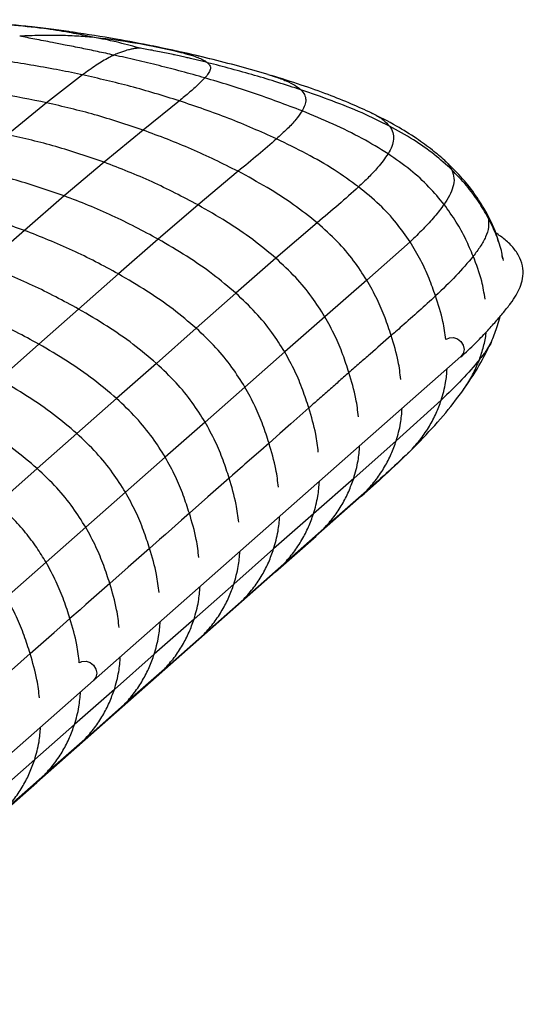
# Paper-space layout '_Dimetric' of a CAD drawing. Header units: millimetres. Extents: x -453 to 610, y -49 to 852.
# Tile 13 of 14: x 500 to 610, y 378 to 595. Entities that reach past the tile are written whole.
import ezdxf

# ---------------------------------------------------------------- set-up
doc = ezdxf.new("R2010")
doc.units = ezdxf.units.MM

psp = doc.layouts.new('_Dimetric')

# ---------------------------------------------------------------- linework, layer by layer
at = {"color": 7, "linetype": 'Continuous', "lineweight": 25}
for p, q in [((504.93, 593.29), (501.9, 593.64)), ((511.79, 592.38), (504.93, 593.29)), ((511.38, 592.46), (510.98, 592.51)), ((528.66, 589.45), (533.47, 588.43)), ((546.52, 585.33), (546.27, 585.4)), ((554.33, 583.14), (546.53, 585.33)), ((513.47, 583.06), (505.55, 576.91)), ((554.26, 583.14), (555.03, 582.91)), ((534.77, 577.34), (526.79, 570.9)), ((505.55, 576.91), (497.02, 569.9)), ((526.79, 570.9), (518.18, 563.83)), ((518.18, 563.83), (509.43, 556.42)), ((547.7, 561.82), (538.88, 554.41)), ((509.43, 556.42), (500.65, 548.8)), ((538.88, 554.41), (530.11, 546.87)), ((500.65, 548.8), (491.88, 541.08)), ((565.13, 550.48), (556.04, 542.66)), ((530.11, 546.87), (521.35, 539.22)), ((585.57, 546.29), (576.03, 537.85)), ((556.04, 542.66), (547.23, 534.96)), ((606.07, 542.51), (605.85, 543.28)), ((605.98, 542.57), (605.94, 542.81)), ((606.1, 542.14), (606.05, 542.59)), ((521.35, 539.22), (512.58, 531.49)), ((576.03, 537.85), (566.8, 529.8)), ((547.23, 534.96), (538.47, 527.25)), ((512.58, 531.49), (503.82, 523.76)), ((566.8, 529.8), (557.96, 522.03)), ((538.47, 527.25), (529.71, 519.52)), ((503.82, 523.76), (495.06, 516.04)), ((434.99, 378.33), (596.77, 521)), ((557.96, 522.03), (549.2, 514.3)), ((529.71, 519.52), (520.94, 511.79)), ((549.2, 514.3), (540.43, 506.57)), ((520.94, 511.79), (512.19, 504.07)), ((592.43, 511.42), (582.52, 502.45)), ((540.43, 506.57), (531.67, 498.84)), ((512.19, 504.07), (503.45, 496.36)), ((582.52, 502.45), (573.15, 494.18)), ((584.61, 499.25), (587.8, 502.4)), ((587.76, 502.39), (585.71, 500.31)), ((585.03, 499.68), (585.71, 500.31)), ((531.67, 498.84), (522.91, 491.11)), ((503.45, 496.36), (494.72, 488.66)), ((573.15, 494.18), (564.3, 486.37)), ((522.91, 491.11), (514.16, 483.4)), ((575.95, 491.4), (566.61, 483.14)), ((574.13, 489.71), (575.95, 491.4)), ((564.82, 481.43), (574.22, 489.73)), ((564.3, 486.37), (555.53, 478.64)), ((514.16, 483.4), (505.42, 475.69)), ((566.61, 483.14), (557.76, 475.34)), ((564.79, 481.46), (566.61, 483.14)), ((555.97, 473.62), (564.88, 481.47)), ((555.53, 478.64), (546.77, 470.9)), ((496.68, 467.98), (505.42, 475.69)), ((557.76, 475.34), (549, 467.61)), ((555.94, 473.65), (557.76, 475.34)), ((547.21, 465.89), (555.97, 473.62)), ((546.77, 470.9), (538, 463.17)), ((549, 467.61), (540.23, 459.88)), ((547.18, 465.92), (549, 467.61)), ((503.35, 427.21), (547.21, 465.89)), ((538, 463.17), (529.23, 455.44)), ((540.23, 459.88), (531.46, 452.14)), ((538.41, 458.19), (540.23, 459.88)), ((529.23, 455.44), (520.46, 447.7)), ((531.46, 452.14), (522.7, 444.41)), ((529.64, 450.45), (531.46, 452.14)), ((520.46, 447.7), (511.68, 439.96)), ((522.7, 444.41), (513.92, 436.67)), ((520.88, 442.72), (522.7, 444.41)), ((502.91, 432.22), (511.68, 439.96)), ((513.92, 436.67), (505.15, 428.93)), ((494.13, 424.48), (502.91, 432.22)), ((496.37, 421.19), (505.14, 428.93)), ((459.5, 388.53), (503.35, 427.21))]:
    psp.add_line(p, q, dxfattribs=at)
at = {"color": 7, "linetype": 'Continuous', "lineweight": 25, "flags": 128}
for points in [[(593.55, 524.82), (594.22, 525.16), (595.12, 525.23)], [(595.12, 525.23), (596.01, 524.94), (596.77, 524.33), (597.28, 523.5), (597.46, 522.58), (597.28, 521.7), (596.77, 521), (596.77, 521)], [(563.27, 509.69), (561.94, 508.52), (559.29, 506.18), (556.9, 504.07), (554.51, 501.96)], [(554.51, 501.96), (552.68, 500.35), (549.21, 497.29), (548.67, 496.81), (546.5, 494.89), (545.74, 494.23)], [(545.74, 494.23), (543.4, 492.16), (541.06, 490.1), (536.97, 486.5)], [(536.97, 486.5), (535.21, 484.94), (531.71, 481.85), (530.42, 480.72), (528.21, 478.76)], [(528.21, 478.76), (525.87, 476.7), (523.53, 474.64), (519.44, 471.03)], [(519.44, 471.03), (517.68, 469.47), (514.18, 466.39), (512.9, 465.26), (510.68, 463.3)], [(501.92, 455.57), (503.68, 457.13), (507.18, 460.22), (508.46, 461.35), (510.68, 463.3)], [(493.15, 447.85), (495.49, 449.91), (497.83, 451.97), (501.92, 455.57)], [(512.83, 453.6), (513.33, 453.83), (514.23, 453.89)], [(514.23, 453.89), (515.12, 453.6), (515.88, 453), (516.39, 452.17), (516.57, 451.24), (516.39, 450.36), (515.88, 449.66), (515.88, 449.66)]]:
    psp.add_lwpolyline(points, dxfattribs=at)
at = {"color": 7, "linetype": 'Continuous', "lineweight": 25}
for points, knots in [([(502.03, 593.67), (499.2, 593.97), (493.14, 594.62), (487.05, 595.01), (483.81, 595.22)], [0, 0, 0, 0, 0.467685, 1, 1, 1, 1]), ([(504.93, 593.29), (502.46, 593.55), (498.64, 593.96), (494.76, 594.26), (493.18, 594.38), (492.63, 594.42), (491.49, 594.5), (490.54, 594.56), (489.92, 594.6)], [0, 0, 0, 0, 0.494408, 0.765031, 0.773307, 0.810376, 0.875232, 1, 1, 1, 1]), ([(510.98, 592.51), (509.5, 592.72), (506.44, 593.15), (503.37, 593.51), (501.78, 593.69)], [0, 0, 0, 0, 0.482162, 1, 1, 1, 1]), ([(516.46, 591.25), (515.95, 591.35), (515, 591.54), (514.06, 591.73), (513.6, 591.82), (513.46, 591.84), (513.12, 591.91), (512.09, 592.1), (509.26, 592.63), (506.76, 593.01), (504.93, 593.29)], [0, 0, 0, 0, 0.1247749, 0.2339701, 0.2372912, 0.2424579, 0.2695981, 0.3231973, 0.5048797, 1, 1, 1, 1]), ([(528.93, 589.42), (526.22, 589.94), (520.31, 591.1), (514.48, 591.98), (511.32, 592.46)], [0, 0, 0, 0, 0.458328, 1, 1, 1, 1]), ([(508.76, 591.75), (508.07, 591.76), (507.28, 591.77), (506.27, 591.77), (505.38, 591.77), (503.12, 591.74), (501.09, 591.65), (499.61, 591.58)], [0, 0, 0, 0, 0.221965, 0.258686, 0.32743, 0.512723, 1, 1, 1, 1]), ([(520.38, 587.42), (519.16, 587.68), (516.76, 588.2), (513.19, 588.94), (509.89, 589.6), (506.43, 590.28), (503.09, 590.92), (500.71, 591.37), (499.61, 591.58)], [0, 0, 0, 0, 0.168994, 0.331099, 0.504804, 0.64255, 0.83433, 1, 1, 1, 1]), ([(516.46, 591.25), (515.17, 591.37), (512.6, 591.61), (510.04, 591.7), (508.76, 591.75)], [0, 0, 0, 0, 0.499058, 1, 1, 1, 1]), ([(519.19, 590.68), (518.74, 590.78), (517.83, 590.97), (516.92, 591.16), (516.46, 591.25)], [0, 0, 0, 0, 0.495152, 1, 1, 1, 1]), ([(533.47, 588.43), (530.66, 589.01), (525.04, 590.16), (519.31, 590.89), (516.46, 591.25)], [0, 0, 0, 0, 0.50113, 1, 1, 1, 1]), ([(525.83, 588.98), (525.81, 588.99), (525, 589.25), (523.31, 589.71), (521.11, 590.25), (519.74, 590.56), (519.19, 590.68)], [0, 0, 0, 0, 0.008921, 0.3817855, 0.7552478, 1, 1, 1, 1]), ([(525.83, 588.98), (525.57, 588.95), (525.07, 588.88), (524.29, 588.74), (523.58, 588.57), (522.79, 588.36), (522, 588.1), (521.15, 587.77), (520.64, 587.54), (520.38, 587.42)], [0, 0, 0, 0, 0.128691, 0.249534, 0.381401, 0.493874, 0.664774, 0.826964, 1, 1, 1, 1]), ([(540.97, 585.75), (540.55, 585.86), (539.72, 586.06), (538.46, 586.37), (537.31, 586.65), (536.17, 586.92), (534.99, 587.19), (534.05, 587.4), (533, 587.62), (531.9, 587.86), (530.36, 588.17), (528.8, 588.47), (527.28, 588.75), (526.29, 588.91), (525.83, 588.98)], [0, 0, 0, 0, 0.0835, 0.166815, 0.250239, 0.313558, 0.393567, 0.483909, 0.50175, 0.601408, 0.700666, 0.80715, 0.908132, 1, 1, 1, 1]), ([(546.54, 585.33), (543.65, 586.07), (537.75, 587.58), (531.78, 588.82), (528.75, 589.45)], [0, 0, 0, 0, 0.491056, 1, 1, 1, 1]), ([(533.47, 588.43), (534.2, 588.25), (535.76, 587.87), (537.67, 587.32), (539.18, 586.77), (540.26, 586.28), (540.73, 585.93), (540.97, 585.75)], [0, 0, 0, 0, 0.229443, 0.49586, 0.663443, 0.834129, 1, 1, 1, 1]), ([(546.27, 585.4), (544.12, 585.95), (539.93, 587.02), (535.59, 587.97), (533.47, 588.43)], [0, 0, 0, 0, 0.513147, 1, 1, 1, 1]), ([(513.47, 583.06), (513.32, 583.09), (511.41, 583.5), (507.59, 584.27), (502.03, 585.26), (497.87, 585.9), (495.61, 586.21), (495.25, 586.26)], [0, 0, 0, 0, 0.025474, 0.313905, 0.627933, 0.94216, 1, 1, 1, 1]), ([(519.33, 586.91), (518.36, 586.35), (516.25, 585.13), (514.45, 583.78), (513.47, 583.06)], [0, 0, 0, 0, 0.461623, 1, 1, 1, 1]), ([(520.38, 587.42), (520.2, 587.33), (519.83, 587.17), (519.5, 587), (519.33, 586.91)], [0, 0, 0, 0, 0.499744, 1, 1, 1, 1]), ([(540.37, 582.41), (538.67, 582.89), (535.31, 583.83), (530.27, 585.12), (525.29, 586.32), (522.01, 587.05), (520.38, 587.42)], [0, 0, 0, 0, 0.25315, 0.500143, 0.750983, 1, 1, 1, 1]), ([(540.97, 585.75), (541.2, 585.51), (541.66, 585.01), (541.62, 584.2), (541.18, 583.33), (540.65, 582.73), (540.37, 582.41)], [0, 0, 0, 0, 0.226077, 0.460399, 0.715445, 1, 1, 1, 1]), ([(561.52, 579.78), (558.15, 580.87), (551.4, 583.04), (544.44, 584.85), (540.97, 585.75)], [0, 0, 0, 0, 0.500322, 1, 1, 1, 1]), ([(534.77, 577.34), (531.19, 578.45), (524.09, 580.65), (516.99, 582.26), (513.47, 583.06)], [0, 0, 0, 0, 0.503883, 1, 1, 1, 1]), ([(540.37, 582.41), (539.89, 581.91), (538.87, 580.86), (536.96, 579.17), (535.52, 577.97), (534.77, 577.34)], [0, 0, 0, 0, 0.295487, 0.630969, 1, 1, 1, 1]), ([(561.8, 575.12), (558.24, 576.47), (551.19, 579.17), (543.95, 581.33), (540.37, 582.41)], [0, 0, 0, 0, 0.503918, 1, 1, 1, 1]), ([(577.11, 574.65), (575.64, 575.33), (572.47, 576.79), (567.29, 578.84), (561.39, 580.95), (557.2, 582.25), (555, 582.93)], [0, 0, 0, 0, 0.202779, 0.437342, 0.703827, 1, 1, 1, 1]), ([(555.03, 582.91), (555.3, 582.83), (556.53, 582.47), (558.32, 581.76), (560.29, 580.81), (561.12, 580.12), (561.52, 579.78)], [0, 0, 0, 0, 0.091596, 0.409135, 0.708966, 1, 1, 1, 1]), ([(505.55, 576.91), (502.05, 577.62), (495.09, 579.03), (488.12, 579.97), (484.65, 580.43)], [0, 0, 0, 0, 0.502002, 1, 1, 1, 1]), ([(561.52, 579.78), (561.82, 579.43), (562.43, 578.73), (562.65, 577.59), (562.47, 576.38), (562.03, 575.55), (561.8, 575.12)], [0, 0, 0, 0, 0.23238, 0.472189, 0.72613, 1, 1, 1, 1]), ([(581.02, 571.8), (579.02, 572.78), (574.93, 574.79), (568.39, 577.4), (563.83, 578.98), (561.52, 579.78)], [0, 0, 0, 0, 0.319524, 0.65549, 1, 1, 1, 1]), ([(556.18, 568.96), (552.68, 570.52), (545.63, 573.65), (538.41, 576.11), (534.77, 577.34)], [0, 0, 0, 0, 0.496843, 1, 1, 1, 1]), ([(526.79, 570.9), (523.24, 572.08), (516.2, 574.43), (509.08, 576.09), (505.55, 576.91)], [0, 0, 0, 0, 0.50435, 1, 1, 1, 1]), ([(561.8, 575.12), (561.37, 574.49), (560.47, 573.17), (558.51, 571.12), (556.97, 569.7), (556.18, 568.96)], [0, 0, 0, 0, 0.305451, 0.640589, 1, 1, 1, 1]), ([(580.73, 565.69), (578.84, 566.84), (574.93, 569.22), (568.56, 572.31), (564.09, 574.17), (561.8, 575.12)], [0, 0, 0, 0, 0.314978, 0.650205, 1, 1, 1, 1]), ([(593.2, 564.19), (592.3, 564.97), (590.32, 566.69), (586.78, 569.24), (582.3, 572.04), (578.89, 573.76), (577.02, 574.7)], [0, 0, 0, 0, 0.182667, 0.40576, 0.675608, 1, 1, 1, 1]), ([(577.06, 574.65), (577.2, 574.59), (578.27, 574.14), (579.71, 573.19), (580.59, 572.26), (581.02, 571.8)], [0, 0, 0, 0, 0.07345, 0.54395, 1, 1, 1, 1]), ([(547.7, 561.82), (544.31, 563.51), (537.45, 566.92), (530.36, 569.56), (526.79, 570.9)], [0, 0, 0, 0, 0.495703, 1, 1, 1, 1]), ([(581.02, 571.8), (581.31, 571.33), (581.9, 570.37), (581.99, 568.86), (581.62, 567.29), (581.03, 566.23), (580.73, 565.69)], [0, 0, 0, 0, 0.2374608, 0.4801614, 0.7330236, 1, 1, 1, 1]), ([(594.76, 562.14), (593.49, 563.28), (590.87, 565.67), (586.26, 568.9), (582.81, 570.81), (581.02, 571.8)], [0, 0, 0, 0, 0.307326, 0.639228, 1, 1, 1, 1]), ([(518.18, 563.83), (514.66, 565.04), (507.66, 567.44), (500.55, 569.09), (497.02, 569.9)], [0, 0, 0, 0, 0.50462, 1, 1, 1, 1]), ([(556.18, 568.96), (554.83, 567.8), (552.11, 565.43), (549.19, 563.03), (547.7, 561.82)], [0, 0, 0, 0, 0.492346, 1, 1, 1, 1]), ([(574.24, 558.4), (572.46, 559.67), (568.78, 562.32), (562.69, 565.79), (558.38, 567.89), (556.18, 568.96)], [0, 0, 0, 0, 0.313278, 0.647902, 1, 1, 1, 1]), ([(580.73, 565.69), (580.01, 564.67), (578.78, 562.93), (576.46, 560.51), (574.98, 559.1), (574.24, 558.4)], [0, 0, 0, 0, 0.4150574, 0.7073885, 1, 1, 1, 1]), ([(593.06, 554.52), (591.98, 555.82), (589.73, 558.54), (585.59, 562.31), (582.4, 564.53), (580.73, 565.69)], [0, 0, 0, 0, 0.306192, 0.637709, 1, 1, 1, 1]), ([(593.13, 564.19), (593.25, 564.1), (594.1, 563.46), (594.45, 562.75), (594.76, 562.14)], [0, 0, 0, 0, 0.146324, 1, 1, 1, 1]), ([(602.07, 553.22), (601.3, 554.48), (599.71, 557.09), (596.75, 560.78), (594.4, 563.03), (593.19, 564.2)], [0, 0, 0, 0, 0.3109592, 0.6435795, 1, 1, 1, 1]), ([(509.43, 556.42), (505.9, 557.63), (498.91, 560.03), (491.78, 561.64), (488.26, 562.44)], [0, 0, 0, 0, 0.504904, 1, 1, 1, 1]), ([(538.88, 554.41), (535.53, 556.17), (528.77, 559.73), (521.73, 562.46), (518.18, 563.83)], [0, 0, 0, 0, 0.495821, 1, 1, 1, 1]), ([(565.13, 550.48), (563.41, 551.84), (559.87, 554.64), (554.01, 558.38), (549.84, 560.65), (547.7, 561.82)], [0, 0, 0, 0, 0.313474, 0.647952, 1, 1, 1, 1]), ([(594.76, 562.14), (594.96, 561.52), (595.38, 560.29), (595.09, 558.38), (594.32, 556.44), (593.49, 555.17), (593.06, 554.52)], [0, 0, 0, 0, 0.24203, 0.487403, 0.739319, 1, 1, 1, 1]), ([(602.74, 551.61), (602.06, 552.8), (600.65, 555.26), (597.99, 558.8), (595.86, 561), (594.76, 562.14)], [0, 0, 0, 0, 0.312176, 0.64472, 1, 1, 1, 1]), ([(574.24, 558.4), (572.78, 557.08), (569.85, 554.45), (566.7, 551.81), (565.13, 550.48)], [0, 0, 0, 0, 0.4984723, 1, 1, 1, 1]), ([(585.57, 546.29), (584.6, 547.69), (582.58, 550.58), (578.78, 554.67), (575.8, 557.12), (574.24, 558.4)], [0, 0, 0, 0, 0.307097, 0.638585, 1, 1, 1, 1]), ([(530.11, 546.87), (526.77, 548.66), (520.02, 552.28), (512.98, 555.03), (509.43, 556.42)], [0, 0, 0, 0, 0.495961, 1, 1, 1, 1]), ([(500.65, 548.8), (497.12, 550.01), (490.12, 552.4), (483, 554), (479.47, 554.8)], [0, 0, 0, 0, 0.5050336, 1, 1, 1, 1]), ([(556.04, 542.66), (554.35, 544.06), (550.86, 546.95), (545.09, 550.84), (540.98, 553.2), (538.88, 554.41)], [0, 0, 0, 0, 0.313585, 0.648065, 1, 1, 1, 1]), ([(593.06, 554.52), (592.39, 553.63), (591.01, 551.79), (588.45, 549.06), (586.54, 547.23), (585.57, 546.29)], [0, 0, 0, 0, 0.319382, 0.654282, 1, 1, 1, 1]), ([(599.47, 543.12), (598.94, 544.37), (597.85, 546.93), (595.76, 550.78), (593.98, 553.25), (593.06, 554.52)], [0, 0, 0, 0, 0.3119575, 0.6445727, 1, 1, 1, 1]), ([(605.02, 546.29), (604.87, 546.87), (604.24, 549.35), (602.98, 551.59), (602.02, 553.31)], [0, 0, 0, 0, 0.237476, 1, 1, 1, 1]), ([(602.03, 553.28), (602.24, 552.91), (602.54, 552.36), (602.69, 551.8), (602.74, 551.61)], [0, 0, 0, 0, 0.672848, 1, 1, 1, 1]), ([(602.74, 551.61), (602.82, 550.91), (602.98, 549.51), (602.26, 547.37), (601.08, 545.23), (600.01, 543.83), (599.47, 543.12)], [0, 0, 0, 0, 0.2451057, 0.4921676, 0.7434237, 1, 1, 1, 1]), ([(605.94, 542.81), (605.86, 543.32), (605.57, 545.13), (604.49, 548.1), (603.33, 550.44), (602.74, 551.61)], [0, 0, 0, 0, 0.165178, 0.579929, 1, 1, 1, 1]), ([(521.35, 539.22), (518, 541.02), (511.25, 544.64), (504.2, 547.41), (500.65, 548.8)], [0, 0, 0, 0, 0.496019, 1, 1, 1, 1]), ([(576.03, 537.85), (575.1, 539.29), (573.16, 542.27), (569.51, 546.54), (566.63, 549.13), (565.13, 550.48)], [0, 0, 0, 0, 0.307764, 0.639339, 1, 1, 1, 1]), ([(547.23, 534.96), (545.55, 536.37), (542.08, 539.3), (536.32, 543.24), (532.21, 545.64), (530.11, 546.87)], [0, 0, 0, 0, 0.313523, 0.648073, 1, 1, 1, 1]), ([(596.77, 520.99), (597.83, 521.96), (599.83, 523.78), (602.32, 526.38), (604.38, 528.67), (606.14, 530.73), (607.67, 532.65), (608.91, 534.47), (609.83, 536.26), (610.44, 538.24), (610.53, 540.48), (609.86, 542.75), (608.47, 544.87), (606.66, 546.72), (605.13, 547.78), (604.41, 548.28)], [0, 0, 0, 0, 0.121941, 0.227841, 0.320144, 0.401454, 0.475767, 0.542936, 0.603904, 0.662792, 0.729407, 0.799129, 0.869043, 0.938677, 1, 1, 1, 1]), ([(591.17, 534.37), (590.71, 535.66), (589.77, 538.31), (587.96, 542.33), (586.38, 544.94), (585.57, 546.29)], [0, 0, 0, 0, 0.31229, 0.645058, 1, 1, 1, 1]), ([(566.8, 529.8), (565.87, 531.26), (563.96, 534.28), (560.35, 538.62), (557.51, 541.28), (556.04, 542.66)], [0, 0, 0, 0, 0.307808, 0.639401, 1, 1, 1, 1]), ([(599.47, 543.12), (598.24, 541.67), (595.73, 538.71), (592.71, 535.84), (591.17, 534.37)], [0, 0, 0, 0, 0.490197, 1, 1, 1, 1]), ([(602.07, 533.68), (601.87, 535), (601.38, 538.22), (600.18, 541.31), (599.47, 543.12)], [0, 0, 0, 0, 0.411466, 1, 1, 1, 1]), ([(512.58, 531.49), (509.23, 533.29), (502.48, 536.93), (495.43, 539.69), (491.88, 541.08)], [0, 0, 0, 0, 0.496029, 1, 1, 1, 1]), ([(538.47, 527.25), (536.79, 528.67), (533.32, 531.6), (527.56, 535.56), (523.45, 537.98), (521.35, 539.22)], [0, 0, 0, 0, 0.31349, 0.648054, 1, 1, 1, 1]), ([(581.41, 525.64), (580.97, 526.95), (580.07, 529.66), (578.34, 533.77), (576.82, 536.46), (576.03, 537.85)], [0, 0, 0, 0, 0.312329, 0.645215, 1, 1, 1, 1]), ([(557.96, 522.03), (557.04, 523.49), (555.13, 526.52), (551.54, 530.89), (548.71, 533.56), (547.23, 534.96)], [0, 0, 0, 0, 0.307657, 0.639253, 1, 1, 1, 1]), ([(591.17, 534.37), (589.96, 533.26), (587.54, 531.03), (584.56, 528.4), (582.51, 526.6), (581.72, 525.92), (581.41, 525.64)], [0, 0, 0, 0, 0.381884, 0.763876, 0.905714, 1, 1, 1, 1]), ([(593.44, 524.78), (593.25, 526.11), (592.81, 529.34), (591.78, 532.51), (591.17, 534.37)], [0, 0, 0, 0, 0.410408, 1, 1, 1, 1]), ([(503.82, 523.76), (500.47, 525.56), (493.72, 529.2), (486.67, 531.96), (483.12, 533.35)], [0, 0, 0, 0, 0.496025, 1, 1, 1, 1]), ([(529.71, 519.52), (528.03, 520.94), (524.55, 523.88), (518.79, 527.84), (514.69, 530.25), (512.58, 531.49)], [0, 0, 0, 0, 0.313487, 0.648052, 1, 1, 1, 1]), ([(572.11, 517.48), (571.68, 518.8), (570.79, 521.53), (569.07, 525.68), (567.57, 528.4), (566.8, 529.8)], [0, 0, 0, 0, 0.3122754, 0.6451706, 1, 1, 1, 1]), ([(603.6, 524.59), (604.04, 525.65), (604.74, 527.32), (605.21, 529.19), (605.39, 529.87)], [0, 0, 0, 0, 0.632571, 1, 1, 1, 1]), ([(549.2, 514.3), (548.28, 515.76), (546.37, 518.8), (542.78, 523.17), (539.95, 525.85), (538.47, 527.25)], [0, 0, 0, 0, 0.307577, 0.639169, 1, 1, 1, 1]), ([(581.41, 525.64), (579.86, 524.29), (577.92, 522.59), (575.6, 520.55), (574.05, 519.19), (572.89, 518.16), (572.11, 517.48)], [0, 0, 0, 0, 0.4999998, 0.6249998, 0.7499998, 1, 1, 1, 1]), ([(583.54, 515.99), (583.37, 517.3), (582.97, 520.55), (581.99, 523.74), (581.41, 525.64)], [0, 0, 0, 0, 0.40397, 1, 1, 1, 1]), ([(600.83, 520.31), (601.15, 521.28), (601.79, 523.2), (602.23, 525.26), (602.3, 526.32), (602.31, 526.4)], [0, 0, 0, 0, 0.490248, 0.965756, 1, 1, 1, 1]), ([(520.94, 511.79), (519.26, 513.21), (515.79, 516.15), (510.03, 520.11), (505.92, 522.52), (503.82, 523.76)], [0, 0, 0, 0, 0.313484, 0.648047, 1, 1, 1, 1]), ([(597.09, 513.39), (598.36, 515.24), (600.88, 518.88), (602.71, 522.72), (603.61, 524.62)], [0, 0, 0, 0, 0.506326, 1, 1, 1, 1]), ([(603.59, 524.64), (603.57, 524.57), (603.35, 523.83), (602.39, 522.38), (601.35, 521), (600.83, 520.31)], [0, 0, 0, 0, 0.046985, 0.51797, 1, 1, 1, 1]), ([(563.27, 509.69), (562.84, 511.01), (561.95, 513.74), (560.24, 517.89), (558.74, 520.62), (557.96, 522.03)], [0, 0, 0, 0, 0.312209, 0.645073, 1, 1, 1, 1]), ([(540.43, 506.57), (539.51, 508.03), (537.6, 511.06), (534.01, 515.43), (531.18, 518.12), (529.71, 519.52)], [0, 0, 0, 0, 0.30757, 0.639159, 1, 1, 1, 1]), ([(600.83, 520.31), (599.59, 518.85), (597.06, 515.89), (593.99, 512.93), (592.43, 511.42)], [0, 0, 0, 0, 0.490533, 1, 1, 1, 1]), ([(597.12, 513.52), (597.37, 513.84), (598.29, 515.05), (599.57, 517.32), (600.41, 519.32), (600.83, 520.31)], [0, 0, 0, 0, 0.156635, 0.586566, 1, 1, 1, 1]), ([(572.11, 517.48), (571.33, 516.8), (570.16, 515.77), (568.6, 514.39), (567.43, 513.36), (566.26, 512.33), (564.88, 511.11), (563.88, 510.23), (563.27, 509.69)], [0, 0, 0, 0, 0.264626, 0.396939, 0.529252, 0.661565, 0.793878, 1, 1, 1, 1]), ([(574.2, 507.76), (574.05, 509.08), (573.65, 512.35), (572.69, 515.57), (572.11, 517.48)], [0, 0, 0, 0, 0.40409, 1, 1, 1, 1]), ([(592.43, 511.42), (592.8, 512.7), (593.46, 514.94), (593.64, 517.3), (593.72, 518.3)], [0, 0, 0, 0, 0.572835, 1, 1, 1, 1]), ([(512.19, 504.07), (510.51, 505.49), (507.03, 508.42), (501.27, 512.39), (497.16, 514.8), (495.06, 516.04)], [0, 0, 0, 0, 0.3134878, 0.6480568, 1, 1, 1, 1]), ([(554.51, 501.96), (554.08, 503.28), (553.19, 506.01), (551.47, 510.16), (549.97, 512.89), (549.2, 514.3)], [0, 0, 0, 0, 0.3121831, 0.6450299, 1, 1, 1, 1]), ([(587.8, 502.41), (589.52, 504.24), (592.89, 507.82), (595.76, 511.63), (597.16, 513.49)], [0, 0, 0, 0, 0.513008, 1, 1, 1, 1]), ([(531.67, 498.84), (530.75, 500.3), (528.84, 503.33), (525.25, 507.7), (522.42, 510.39), (520.94, 511.79)], [0, 0, 0, 0, 0.307568, 0.639156, 1, 1, 1, 1]), ([(585.71, 500.31), (586.48, 501.16), (587.99, 502.84), (589.83, 505.62), (591.35, 508.46), (592.07, 510.45), (592.43, 511.42)], [0, 0, 0, 0, 0.264403, 0.518911, 0.764016, 1, 1, 1, 1]), ([(503.45, 496.36), (501.77, 497.78), (498.29, 500.72), (492.53, 504.67), (488.42, 507.09), (486.32, 508.33)], [0, 0, 0, 0, 0.31349, 0.648044, 1, 1, 1, 1]), ([(565.36, 499.96), (565.2, 501.28), (564.81, 504.55), (563.84, 507.77), (563.27, 509.69)], [0, 0, 0, 0, 0.404039, 1, 1, 1, 1]), ([(582.52, 502.45), (582.88, 503.73), (583.55, 506.04), (583.73, 508.48), (583.82, 509.57)], [0, 0, 0, 0, 0.555325, 1, 1, 1, 1]), ([(545.74, 494.23), (545.31, 495.55), (544.42, 498.28), (542.71, 502.43), (541.21, 505.16), (540.43, 506.57)], [0, 0, 0, 0, 0.312174, 0.64501, 1, 1, 1, 1]), ([(522.91, 491.11), (521.99, 492.57), (520.08, 495.61), (516.49, 499.98), (513.66, 502.67), (512.19, 504.07)], [0, 0, 0, 0, 0.307568, 0.639157, 1, 1, 1, 1]), ([(556.59, 492.23), (556.43, 493.55), (556.04, 496.82), (555.08, 500.04), (554.51, 501.96)], [0, 0, 0, 0, 0.403973, 1, 1, 1, 1]), ([(573.15, 494.18), (573.52, 495.46), (574.19, 497.77), (574.38, 500.23), (574.46, 501.32)], [0, 0, 0, 0, 0.554762, 1, 1, 1, 1]), ([(575.95, 491.4), (576.7, 492.24), (578.18, 493.9), (579.98, 496.66), (581.46, 499.49), (582.17, 501.47), (582.52, 502.45)], [0, 0, 0, 0, 0.2642068, 0.5186553, 0.763832, 1, 1, 1, 1]), ([(574.16, 489.67), (575.89, 491.19), (579.35, 494.24), (583.15, 497.84), (585.06, 499.65)], [0, 0, 0, 0, 0.4976373, 1, 1, 1, 1]), ([(585.71, 500.31), (584.12, 498.8), (580.97, 495.82), (577.62, 492.86), (575.95, 491.4)], [0, 0, 0, 0, 0.503924, 1, 1, 1, 1]), ([(536.97, 486.5), (536.54, 487.82), (535.66, 490.55), (533.94, 494.7), (532.44, 497.43), (531.67, 498.84)], [0, 0, 0, 0, 0.312174, 0.64501, 1, 1, 1, 1]), ([(514.16, 483.4), (513.25, 484.86), (511.34, 487.9), (507.75, 492.28), (504.93, 494.96), (503.45, 496.36)], [0, 0, 0, 0, 0.307565, 0.639152, 1, 1, 1, 1]), ([(547.83, 484.5), (547.67, 485.82), (547.27, 489.09), (546.31, 492.31), (545.74, 494.23)], [0, 0, 0, 0, 0.403908, 1, 1, 1, 1]), ([(564.3, 486.37), (564.67, 487.65), (565.33, 489.97), (565.53, 492.42), (565.61, 493.52)], [0, 0, 0, 0, 0.554589, 1, 1, 1, 1]), ([(566.61, 483.14), (567.36, 483.99), (568.83, 485.64), (570.63, 488.39), (572.1, 491.22), (572.8, 493.2), (573.15, 494.18)], [0, 0, 0, 0, 0.264121, 0.518545, 0.763754, 1, 1, 1, 1]), ([(528.21, 478.76), (527.78, 480.09), (526.89, 482.82), (525.18, 486.97), (523.68, 489.7), (522.91, 491.11)], [0, 0, 0, 0, 0.312174, 0.64501, 1, 1, 1, 1]), ([(505.42, 475.69), (504.75, 476.78), (503.37, 479.03), (500.9, 482.3), (498.03, 485.57), (495.85, 487.61), (494.72, 488.66)], [0, 0, 0, 0, 0.228589, 0.470064, 0.726387, 1, 1, 1, 1]), ([(539.06, 476.77), (538.9, 478.09), (538.51, 481.36), (537.55, 484.58), (536.97, 486.5)], [0, 0, 0, 0, 0.403842, 1, 1, 1, 1]), ([(557.76, 475.34), (558.51, 476.18), (559.98, 477.83), (561.78, 480.59), (563.25, 483.41), (563.95, 485.39), (564.3, 486.37)], [0, 0, 0, 0, 0.264112, 0.518526, 0.763735, 1, 1, 1, 1]), ([(555.53, 478.64), (555.9, 479.92), (556.57, 482.24), (556.76, 484.69), (556.85, 485.79)], [0, 0, 0, 0, 0.554488, 1, 1, 1, 1]), ([(519.44, 471.03), (519.02, 472.36), (518.13, 475.09), (516.43, 479.25), (514.93, 481.98), (514.16, 483.4)], [0, 0, 0, 0, 0.312174, 0.64501, 1, 1, 1, 1]), ([(530.29, 469.04), (530.13, 470.36), (529.74, 473.63), (528.78, 476.85), (528.21, 478.77)], [0, 0, 0, 0, 0.403778, 1, 1, 1, 1]), ([(546.77, 470.9), (547.14, 472.19), (547.8, 474.5), (548, 476.96), (548.08, 478.06)], [0, 0, 0, 0, 0.554387, 1, 1, 1, 1]), ([(549, 467.61), (549.75, 468.45), (551.22, 470.1), (553.01, 472.85), (554.48, 475.68), (555.19, 477.66), (555.53, 478.64)], [0, 0, 0, 0, 0.2641127, 0.5185268, 0.7637352, 1, 1, 1, 1]), ([(510.68, 463.3), (510.25, 464.63), (509.38, 467.37), (507.68, 471.53), (506.19, 474.27), (505.42, 475.69)], [0, 0, 0, 0, 0.312174, 0.645009, 1, 1, 1, 1]), ([(521.52, 461.3), (521.36, 462.62), (520.97, 465.89), (520.01, 469.11), (519.44, 471.03)], [0, 0, 0, 0, 0.403714, 1, 1, 1, 1]), ([(540.23, 459.88), (540.98, 460.72), (542.45, 462.37), (544.24, 465.12), (545.72, 467.95), (546.42, 469.93), (546.77, 470.9)], [0, 0, 0, 0, 0.2641118, 0.5185265, 0.7637358, 1, 1, 1, 1]), ([(538, 463.17), (538.37, 464.46), (539.04, 466.77), (539.23, 469.23), (539.32, 470.33)], [0, 0, 0, 0, 0.554285, 1, 1, 1, 1]), ([(501.92, 455.57), (501.49, 456.9), (500.62, 459.64), (498.93, 463.82), (497.44, 466.56), (496.68, 467.98)], [0, 0, 0, 0, 0.312174, 0.64501, 1, 1, 1, 1]), ([(512.74, 453.56), (512.59, 454.88), (512.2, 458.15), (511.25, 461.38), (510.68, 463.3)], [0, 0, 0, 0, 0.4036422, 1, 1, 1, 1]), ([(529.23, 455.44), (529.6, 456.72), (530.27, 459.04), (530.46, 461.5), (530.55, 462.59)], [0, 0, 0, 0, 0.554184, 1, 1, 1, 1]), ([(531.46, 452.14), (532.21, 452.99), (533.69, 454.64), (535.48, 457.39), (536.95, 460.21), (537.66, 462.2), (538, 463.17)], [0, 0, 0, 0, 0.264113, 0.518527, 0.763735, 1, 1, 1, 1]), ([(503.97, 445.83), (503.82, 447.15), (503.43, 450.42), (502.48, 453.65), (501.92, 455.58)], [0, 0, 0, 0, 0.403625, 1, 1, 1, 1]), ([(520.46, 447.7), (520.83, 448.98), (521.49, 451.3), (521.69, 453.76), (521.77, 454.86)], [0, 0, 0, 0, 0.554083, 1, 1, 1, 1]), ([(522.7, 444.41), (523.44, 445.25), (524.92, 446.9), (526.71, 449.66), (528.18, 452.48), (528.89, 454.46), (529.23, 455.44)], [0, 0, 0, 0, 0.264112, 0.518526, 0.763736, 1, 1, 1, 1]), ([(511.68, 439.96), (512.05, 441.24), (512.72, 443.56), (512.91, 446.02), (513, 447.12)], [0, 0, 0, 0, 0.553981, 1, 1, 1, 1]), ([(513.92, 436.67), (514.67, 437.51), (516.14, 439.17), (517.93, 441.92), (519.41, 444.74), (520.11, 446.73), (520.46, 447.7)], [0, 0, 0, 0, 0.2641127, 0.5185268, 0.7637352, 1, 1, 1, 1]), ([(502.91, 432.22), (503.28, 433.5), (503.94, 435.82), (504.14, 438.28), (504.22, 439.38)], [0, 0, 0, 0, 0.553945, 1, 1, 1, 1]), ([(505.14, 428.93), (505.89, 429.77), (507.37, 431.42), (509.16, 434.18), (510.63, 437), (511.34, 438.98), (511.68, 439.96)], [0, 0, 0, 0, 0.264113, 0.518528, 0.763737, 1, 1, 1, 1]), ([(512.13, 434.95), (512.17, 434.99), (512.81, 435.51), (513.38, 436.11), (513.92, 436.67)], [0, 0, 0, 0, 0.064691, 1, 1, 1, 1]), ([(496.37, 421.19), (497.12, 422.03), (498.59, 423.68), (500.38, 426.44), (501.85, 429.26), (502.56, 431.25), (502.91, 432.22)], [0, 0, 0, 0, 0.264113, 0.518527, 0.763735, 1, 1, 1, 1]), ([(503.35, 427.21), (503.4, 427.25), (504.04, 427.78), (504.61, 428.38), (505.14, 428.93)], [0, 0, 0, 0, 0.074511, 1, 1, 1, 1])]:
    psp.add_open_spline(points, degree=3, knots=knots, dxfattribs=at)

doc.saveas('drawing.dxf')
